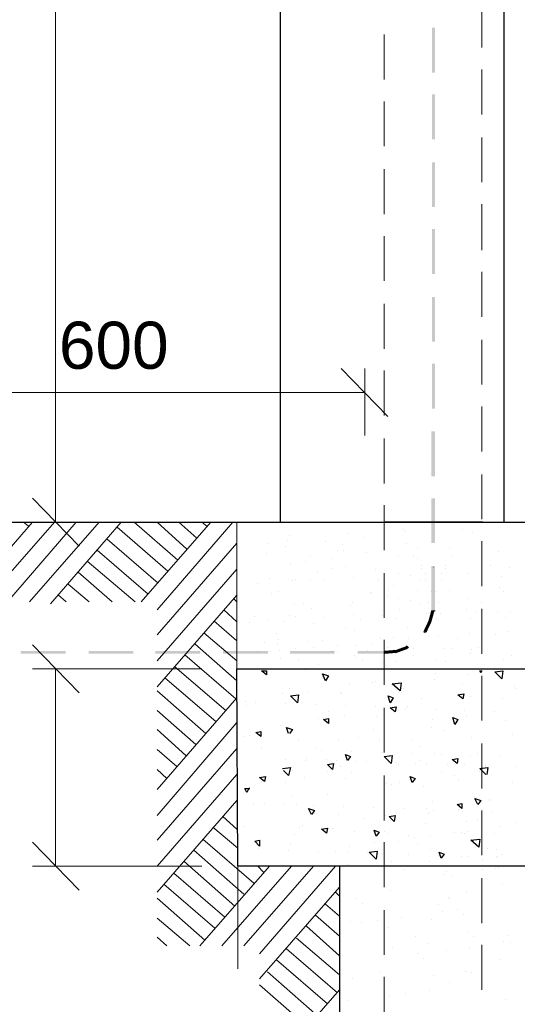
# Model space of a CAD drawing. Extents: x -98 to 248, y -55 to 13.
# Tile 97 of 117: x 169.98 to 170.614, y -11.323 to -10.069. Entities that reach past the tile are written whole.
import ezdxf

# ---------------------------------------------------------------- set-up
doc = ezdxf.new("R2010")
doc.units = 0
doc.header["$LTSCALE"] = 0.01
for name, color, linetype in [('Linha de chamada', 1, 'Continuous'), ('PDF5_0', 7, 'Continuous'), ('PDF5_COTAS_INDICAÇÕES', 5, 'Continuous'), ('PDF5_Text', 5, 'Continuous')]:
    doc.layers.add(name, color=color, linetype=linetype)
doc.styles.add('PDF Arial', font='arial.ttf')

# ---------------------------------------------------------------- blocks, each defined once
blk = doc.blocks.new('Padrão Monofasico')
at = {"layer": 'PDF5_0', "lineweight": 25}
for points in [[(-6.495, -173.066), (-6.495, -90.553), (2.983, -90.553), (2.983, -173.066)], [(-34.126, -173.066), (11.742, -173.066)], [(2.052, -173.066), (-2.094, -173.066)], [(-1.46, -173.066), (1.46, -173.066)], [(-1.276, -173.362), (-1.276, -173.362)], [(1.248, -173.362), (1.248, -173.362)], [(-6.199, -173.828), (-6.199, -173.828)], [(-6.114, -173.616), (-6.114, -173.616)], [(-3.66, -173.531), (-3.66, -173.531)], [(-2.941, -173.701), (-2.941, -173.701)], [(-1.206, -173.447), (-1.206, -173.447)], [(1.672, -173.489), (1.672, -173.489)], [(-7.045, -173.954), (-7.045, -173.954)], [(-6.283, -174.081), (-6.283, -174.081)], [(-4.591, -173.87), (-4.591, -173.87)], [(-3.872, -173.997), (-3.872, -173.997)], [(-1.163, -173.954), (-1.163, -173.954)], [(-0.684, -174.124), (-0.684, -174.124)], [(0.656, -174.124), (0.656, -174.124)], [(-7.087, -174.378), (-7.087, -174.378)], [(-5.226, -174.505), (-5.226, -174.505)], [(-4.295, -174.589), (-4.295, -174.589)], [(-4.083, -174.251), (-4.083, -174.251)], [(-3.829, -174.251), (-3.829, -174.251)], [(-2.856, -174.335), (-2.856, -174.335)], [(-1.502, -174.505), (-1.502, -174.505)], [(-0.853, -174.462), (-0.853, -174.462)], [(-0.698, -174.589), (-0.698, -174.589)], [(0.825, -174.462), (0.825, -174.462)], [(2.772, -174.293), (2.772, -174.293)], [(-6.072, -174.843), (-6.072, -174.843)], [(-5.437, -174.716), (-5.437, -174.716)], [(-4.337, -175.012), (-4.337, -175.012)], [(-3.745, -174.928), (-3.745, -174.928)], [(-2.475, -175.055), (-2.475, -175.055)], [(-0.514, -174.885), (-0.514, -174.885)], [(-0.514, -175.012), (-0.514, -175.012)], [(-0.021, -174.97), (-0.021, -174.97)], [(-0.006, -174.97), (-0.006, -174.97)], [(0.487, -174.885), (0.487, -174.885)], [(0.487, -175.012), (0.487, -175.012)], [(2.433, -174.885), (2.433, -174.885)], [(3.237, -174.97), (3.237, -174.97)], [(-6.961, -175.436), (-6.961, -175.436)], [(-5.86, -175.478), (-5.86, -175.478)], [(-4.929, -175.139), (-4.929, -175.139)], [(-3.406, -175.393), (-3.406, -175.393)], [(-1.487, -175.224), (-1.487, -175.224)], [(-0.994, -175.309), (-0.994, -175.309)], [(-0.571, -175.478), (-0.571, -175.478)], [(-0.359, -175.224), (-0.359, -175.224)], [(-0.359, -175.478), (-0.359, -175.478)], [(0.332, -175.224), (0.332, -175.224)], [(0.332, -175.478), (0.332, -175.478)], [(1.46, -175.224), (1.46, -175.224)], [(2.899, -175.351), (2.899, -175.351)], [(-7.468, -175.647), (-7.468, -175.647)], [(-5.987, -175.52), (-5.987, -175.52)], [(-5.226, -175.52), (-5.226, -175.52)], [(-4.676, -175.52), (-4.676, -175.52)], [(-2.348, -175.52), (-2.348, -175.52)], [(-1.714, -175.732), (-1.714, -175.732)], [(2.814, -175.816), (2.814, -175.816)], [(-6.876, -176.07), (-6.876, -176.07)], [(-6.58, -175.986), (-6.58, -175.986)], [(-2.687, -176.028), (-2.687, -176.028)], [(-2.644, -176.07), (-2.644, -176.07)], [(-1.967, -176.239), (-1.967, -176.239)], [(-1.925, -175.943), (-1.925, -175.943)], [(-1.487, -176.324), (-1.487, -176.324)], [(-0.684, -175.943), (-0.684, -175.943)], [(-0.091, -175.986), (-0.091, -175.986)], [(0.064, -175.986), (0.064, -175.986)], [(0.656, -175.943), (0.656, -175.943)], [(1.46, -176.324), (1.46, -176.324)], [(2.983, -175.986), (2.983, -175.986)], [(-5.903, -176.578), (-5.903, -176.578)], [(-5.522, -176.536), (-5.522, -176.536)], [(-5.183, -176.747), (-5.183, -176.747)], [(-3.533, -176.62), (-3.533, -176.62)], [(-3.448, -176.493), (-3.448, -176.493)], [(-0.994, -176.409), (-0.994, -176.409)], [(-0.571, -176.536), (-0.571, -176.536)], [(-0.233, -176.493), (-0.233, -176.493)], [(0.205, -176.493), (0.205, -176.493)], [(2.052, -176.493), (2.052, -176.493)], [(-7.595, -177.086), (-7.595, -177.086)], [(-6.114, -177.043), (-6.114, -177.043)], [(-5.86, -177.086), (-5.86, -177.086)], [(-4.633, -177.128), (-4.633, -177.128)], [(-3.406, -177.001), (-3.406, -177.001)], [(-2.179, -177.043), (-2.179, -177.043)], [(-1.587, -177.17), (-1.587, -177.17)], [(-1.445, -176.79), (-1.445, -176.79)], [(-0.303, -176.959), (-0.303, -176.959)], [(-0.148, -177.17), (-0.148, -177.17)], [(0.12, -177.17), (0.12, -177.17)], [(0.275, -176.959), (0.275, -176.959)], [(1.418, -176.79), (1.418, -176.79)], [(1.587, -177.17), (1.587, -177.17)], [(1.799, -176.917), (1.799, -176.917)], [(2.729, -176.874), (2.729, -176.874)], [(3.068, -177.128), (3.068, -177.128)], [(3.28, -176.874), (3.28, -176.874)], [(-7.807, -177.34), (-7.807, -177.34)], [(-7.045, -177.213), (-7.045, -177.213)], [(-6.326, -177.297), (-6.326, -177.297)], [(-5.099, -177.382), (-5.099, -177.382)], [(-3.745, -177.551), (-3.745, -177.551)], [(-3.11, -177.213), (-3.11, -177.213)], [(-1.121, -177.551), (-1.121, -177.551)], [(-6.664, -177.805), (-6.664, -177.805)], [(-3.364, -177.678), (-3.364, -177.678)], [(-1.714, -177.974), (-1.714, -177.974)], [(-0.218, -177.932), (-0.218, -177.932)], [(0.191, -177.932), (0.191, -177.932)], [(1.545, -177.805), (1.545, -177.805)], [(2.645, -177.847), (2.645, -177.847)], [(3.195, -177.72), (3.195, -177.72)], [(-7.172, -178.186), (-7.172, -178.186)], [(-6.608, -178.228), (-6.608, -178.228)], [(-6.58, -178.059), (-6.58, -178.059)], [(-5.296, -178.144), (-5.296, -178.144)], [(-5.084, -178.398), (-5.084, -178.398)], [(-4.718, -178.101), (-4.718, -178.101)], [(-4.083, -178.313), (-4.083, -178.313)], [(-3.279, -178.313), (-3.279, -178.313)], [(-2.602, -178.271), (-2.602, -178.271)], [(-2.264, -178.017), (-2.264, -178.017)], [(-1.953, -178.398), (-1.953, -178.398)], [(-1.064, -178.017), (-1.064, -178.017)], [(1.037, -178.017), (1.037, -178.017)], [(1.926, -178.398), (1.926, -178.398)], [(-7.468, -178.567), (-7.468, -178.567)], [(-6.918, -178.567), (-6.918, -178.567)], [(-6.523, -178.524), (-6.523, -178.524)], [(-5.846, -178.44), (-5.846, -178.44)], [(-4.337, -178.567), (-4.337, -178.567)], [(-4.295, -178.567), (-4.295, -178.567)], [(-4.069, -178.567), (-4.069, -178.567)], [(-3.349, -178.736), (-3.349, -178.736)], [(-3.321, -178.821), (-3.321, -178.821)], [(-2.814, -178.524), (-2.814, -178.524)], [(-1.657, -178.482), (-1.657, -178.482)], [(-1.614, -178.651), (-1.614, -178.651)], [(-0.867, -178.736), (-0.867, -178.736)], [(-0.853, -178.44), (-0.853, -178.44)], [(0.402, -178.44), (0.402, -178.44)], [(0.825, -178.44), (0.825, -178.44)], [(1.587, -178.651), (1.587, -178.651)], [(1.629, -178.482), (1.629, -178.482)], [(3.322, -178.736), (3.322, -178.736)], [(-6.495, -178.863), (-6.495, -178.863)], [(-5.733, -178.905), (-5.733, -178.905)], [(-4.887, -179.117), (-4.887, -179.117)], [(-3.011, -178.905), (-3.011, -178.905)], [(-2.179, -179.032), (-2.179, -179.032)], [(-1.587, -178.99), (-1.587, -178.99)], [(0.064, -178.905), (0.064, -178.905)], [(0.487, -178.99), (0.487, -178.99)], [(2.983, -178.905), (2.983, -178.905)], [(-6.791, -179.286), (-6.791, -179.286)], [(-5.437, -179.328), (-5.437, -179.328)], [(0.064, -179.498), (0.064, -179.498)], [(1.46, -179.54), (1.46, -179.54)], [(1.502, -179.286), (1.502, -179.286)], [(-3.575, -179.963), (-3.575, -179.963)], [(-2.602, -179.879), (-2.602, -179.879)], [(-2.475, -179.836), (-2.475, -179.836)], [(0.021, -179.752), (0.021, -179.752)], [(1.248, -179.963), (1.248, -179.963)], [(3.449, -180.048), (3.449, -180.048)], [(-6.41, -180.344), (-6.41, -180.344)], [(-6.114, -180.132), (-6.114, -180.132)], [(-5.31, -180.302), (-5.31, -180.302)], [(-3.956, -180.302), (-3.956, -180.302)], [(-3.914, -180.344), (-3.914, -180.344)], [(-1.29, -180.132), (-1.29, -180.132)], [(1.587, -180.471), (1.587, -180.471)], [(3.533, -180.132), (3.533, -180.132)], [(-7.976, -180.682), (-7.976, -180.682)], [(-7.934, -180.852), (-7.934, -180.852)], [(-7.553, -180.725), (-7.553, -180.725)], [(-6.283, -180.767), (-6.283, -180.767)], [(-5.014, -180.809), (-5.014, -180.809)], [(-3.745, -180.852), (-3.745, -180.852)], [(-2.475, -180.894), (-2.475, -180.894)], [(-1.121, -180.894), (-1.121, -180.894)], [(-0.529, -180.556), (-0.529, -180.556)], [(2.941, -180.556), (2.941, -180.556)], [(-4.464, -181.106), (-4.464, -181.106)], [(-3.787, -181.275), (-3.787, -181.275)], [(-2.433, -181.317), (-2.433, -181.317)], [(-1.206, -180.979), (-1.206, -180.979)], [(0.064, -181.021), (0.064, -181.021)], [(1.333, -181.063), (1.333, -181.063)], [(1.418, -181.317), (1.418, -181.317)], [(2.603, -181.106), (2.603, -181.106)], [(-6.495, -181.698), (-6.495, -181.698)], [(-4.887, -181.402), (-4.887, -181.402)], [(-0.063, -181.444), (-0.063, -181.444)], [(3.068, -181.486), (3.068, -181.486)], [(-8.018, -182.163), (-8.018, -182.163)], [(-7.807, -182.121), (-7.807, -182.121)], [(-6.157, -182.037), (-6.241, -181.783), (-5.987, -181.867), (-6.114, -182.037)], [(-2.56, -181.867), (-2.56, -181.867)], [(-0.106, -181.783), (-0.106, -181.783)], [(0.402, -181.91), (0.402, -181.91)], [(3.364, -182.079), (3.364, -182.079)], [(-5.733, -182.333), (-5.733, -182.333)], [(-4.041, -182.333), (-4.041, -182.333)], [(-3.195, -182.206), (-3.195, -182.206)], [(-2.306, -182.29), (-2.306, -182.29)], [(-0.91, -182.333), (-0.91, -182.333)], [(-0.91, -182.333), (-0.91, -182.333)], [(-0.613, -182.587), (-0.613, -182.587)], [(1.629, -182.206), (1.629, -182.206)], [(-7.299, -182.671), (-7.299, -182.671)], [(-4.972, -182.671), (-4.972, -182.671)], [(-4.76, -182.756), (-4.76, -182.756)], [(-3.491, -182.798), (-3.491, -182.798)], [(-2.221, -182.841), (-2.221, -182.841)], [(-0.952, -182.883), (-0.952, -182.883)], [(0.021, -182.883), (0.021, -182.883)], [(0.318, -182.925), (0.318, -182.925)], [(1.587, -182.967), (1.587, -182.967)], [(1.883, -182.883), (1.883, -182.883)], [(2.856, -183.01), (2.856, -183.01)], [(-6.283, -183.137), (-6.283, -183.137)], [(-5.437, -183.179), (-5.437, -183.179)], [(-5.395, -183.094), (-5.395, -183.094)], [(-4.549, -183.137), (-4.549, -183.137)], [(-4.125, -183.179), (-4.125, -183.179)], [(-3.956, -183.433), (-3.956, -183.433)], [(-3.321, -183.221), (-3.321, -183.221)], [(-2.856, -183.221), (-2.856, -183.221)], [(-1.925, -183.264), (-1.925, -183.264)], [(-1.587, -183.264), (-1.587, -183.264)], [(-1.502, -183.348), (-1.502, -183.348)], [(-0.783, -183.306), (-0.783, -183.306)], [(-0.613, -183.179), (-0.613, -183.179)], [(-0.317, -183.306), (-0.317, -183.306)], [(0.571, -183.348), (0.571, -183.348)], [(0.952, -183.348), (0.952, -183.348)], [(1.333, -183.348), (1.333, -183.348)], [(2.222, -183.391), (2.222, -183.391)], [(3.491, -183.433), (3.491, -183.433)], [(-6.41, -183.518), (-6.072, -183.475), (-6.157, -183.814), (-6.368, -183.602)], [(-5.987, -183.602), (-5.987, -183.602)], [(-4.506, -183.644), (-4.506, -183.644)], [(-3.491, -183.687), (-3.491, -183.687)], [(0.318, -183.644), (0.318, -183.644)], [(0.91, -183.814), (0.91, -183.814)], [(2.222, -183.771), (1.968, -183.518), (2.306, -183.475), (2.264, -183.771)], [(1.968, -183.644), (1.968, -183.644)], [(-7.299, -184.068), (-7.299, -184.068)], [(-6.283, -184.11), (-6.283, -184.11)], [(-5.48, -183.898), (-5.48, -183.898)], [(-3.745, -183.941), (-3.745, -183.941)], [(-2.01, -184.152), (-2.01, -184.152)], [(-1.798, -184.195), (-1.798, -184.195)], [(-1.46, -184.11), (-1.46, -184.11)], [(1.079, -183.983), (1.079, -183.983)], [(3.364, -184.11), (3.364, -184.11)], [(-7.849, -184.364), (-7.807, -184.364), (-7.849, -184.364), (-7.934, -184.533), (-8.018, -184.364), (-7.807, -184.364)], [(-4.506, -184.618), (-4.506, -184.618)], [(-0.444, -184.279), (-0.444, -184.279)], [(-7.638, -184.999), (-7.638, -184.999)], [(-7.172, -184.999), (-7.172, -184.999)], [(-6.368, -185.041), (-6.368, -185.041)], [(-5.987, -184.702), (-5.987, -184.702)], [(-5.818, -185.041), (-5.818, -185.041)], [(-5.099, -185.083), (-5.099, -185.083)], [(-0.063, -184.914), (-0.063, -184.914)], [(2.391, -184.829), (2.391, -184.829)], [(2.391, -184.872), (2.391, -184.872)], [(-5.056, -185.422), (-5.056, -185.422)], [(-4.041, -185.464), (-4.041, -185.464)], [(-3.829, -185.125), (-3.829, -185.125)], [(-2.56, -185.168), (-2.56, -185.168)], [(-2.052, -185.506), (-2.052, -185.506)], [(-1.587, -185.379), (-1.587, -185.379)], [(-1.29, -185.21), (-1.29, -185.21)], [(-0.317, -185.21), (-0.317, -185.21)], [(-0.233, -185.422), (-0.233, -185.422)], [(-0.021, -185.295), (-0.021, -185.295)], [(1.079, -185.252), (1.079, -185.252)], [(1.248, -185.337), (1.248, -185.337)], [(2.518, -185.379), (2.518, -185.379)], [(-5.564, -185.929), (-5.564, -185.929)], [(-2.983, -185.633), (-2.983, -185.633)], [(-1.84, -185.718), (-1.84, -185.718)], [(-0.359, -185.845), (-0.359, -185.845)], [(1.418, -185.76), (1.418, -185.76)], [(1.883, -185.676), (1.883, -185.676)], [(3.533, -185.803), (3.533, -185.803)], [(-8.018, -185.972), (-8.018, -185.972)], [(-5.903, -186.31), (-5.903, -186.31)], [(-5.691, -186.014), (-5.691, -186.014)], [(-4.295, -186.056), (-4.295, -186.056)], [(-3.364, -186.183), (-3.364, -186.183)], [(-2.094, -186.183), (-2.094, -186.183)], [(-1.925, -186.268), (-1.925, -186.268)], [(-1.079, -186.353), (-1.079, -186.353)], [(-0.148, -186.353), (-0.148, -186.353)], [(0.868, -186.226), (0.868, -186.226)], [(1.206, -186.226), (1.206, -186.226)], [(1.333, -186.268), (1.333, -186.268)], [(1.46, -186.183), (1.46, -186.183)], [(2.603, -186.268), (2.603, -186.268)], [(2.856, -185.972), (2.856, -185.972)], [(-6.072, -186.733), (-6.072, -186.733)], [(-2.518, -186.649), (-2.518, -186.649)], [(-1.502, -186.607), (-1.502, -186.607)], [(-0.825, -186.437), (-0.825, -186.437)], [(-0.698, -186.733), (-0.698, -186.733)], [(-7.426, -186.903), (-7.426, -186.903)], [(-6.157, -186.987), (-6.157, -186.987)], [(-4.887, -187.03), (-4.887, -187.03)], [(-4.168, -187.03), (-4.168, -187.03)], [(-3.618, -187.072), (-3.618, -187.072)], [(-3.575, -186.818), (-3.575, -186.818)], [(-2.814, -187.072), (-2.814, -187.072)], [(-2.348, -187.114), (-2.348, -187.114)], [(-1.079, -187.157), (-1.079, -187.157)], [(-0.148, -186.945), (-0.148, -186.945)], [(0.191, -187.199), (0.191, -187.199)], [(2.306, -186.903), (2.306, -186.903)], [(2.687, -186.945), (2.687, -186.945)], [(2.899, -187.157), (2.899, -187.157)], [(-3.618, -187.58), (-3.618, -187.58)], [(-1.798, -187.453), (-1.798, -187.453)], [(-0.19, -187.453), (-0.19, -187.453)], [(1.206, -187.241), (1.206, -187.241)], [(1.46, -187.241), (1.46, -187.241)], [(2.095, -187.41), (2.095, -187.41)], [(2.687, -187.241), (2.687, -187.241)], [(2.729, -187.284), (2.729, -187.284)], [(-3.999, -187.664), (-3.999, -210.514), (3.999, -210.514), (3.999, -187.664)], [(-1.248, -187.791), (-1.248, -187.791)], [(0.402, -188.003), (0.402, -188.003)], [(0.529, -187.876), (0.529, -187.876)], [(2.095, -187.791), (2.095, -187.791)], [(2.645, -187.749), (2.645, -187.749)], [(2.772, -187.707), (2.772, -187.707)], [(0.783, -188.088), (0.783, -188.088)], [(2.941, -188.426), (2.941, -188.426)], [(-1.84, -188.68), (-1.84, -188.68)], [(1.418, -188.722), (1.418, -188.722)], [(-3.279, -189.018), (-3.279, -189.018)], [(-3.279, -189.018), (-3.279, -189.018)], [(-3.025, -189.23), (-3.025, -189.23)], [(0.191, -189.272), (0.191, -189.272)], [(0.614, -188.976), (0.614, -188.976)], [(0.656, -189.018), (0.656, -189.018)], [(0.36, -189.569), (0.36, -189.569)], [(1.037, -189.484), (1.037, -189.484)], [(1.291, -189.695), (1.291, -189.695)], [(-3.533, -189.992), (-3.533, -189.992)], [(-3.068, -190.034), (-3.068, -190.034)], [(-2.391, -189.949), (-2.391, -189.949)], [(-1.375, -189.822), (-1.375, -189.822)], [(-0.106, -189.907), (-0.106, -189.907)], [(-1.925, -190.246), (-1.925, -190.246)], [(1.46, -190.415), (1.46, -190.415)], [(-0.783, -190.626), (-0.783, -190.626)], [(1.714, -190.626), (1.714, -190.626)], [(2.983, -190.88), (2.983, -190.88)], [(3.153, -190.584), (3.153, -190.584)], [(3.28, -190.923), (3.28, -190.923)], [(-1.756, -191.134), (-1.756, -191.134)], [(-0.233, -190.965), (-0.233, -190.965)], [(0.529, -191.261), (0.529, -191.261)], [(1.545, -191.134), (1.545, -191.134)], [(-0.656, -191.388), (-0.656, -191.388)], [(-0.444, -191.6), (-0.444, -191.6)], [(2.814, -191.642), (2.814, -191.642)], [(-2.264, -192.192), (-2.264, -192.192)], [(1.375, -192.15), (1.375, -192.15)], [(1.629, -192.192), (1.629, -192.192)], [(-3.448, -192.446), (-3.448, -192.446)], [(-0.021, -192.319), (-0.021, -192.319)], [(0.656, -192.615), (0.656, -192.615)], [(-0.19, -192.954), (-0.19, -192.954)], [(-3.618, -193.377), (-3.618, -193.377)], [(-1.883, -193.165), (-1.883, -193.165)], [(-1.206, -193.081), (-1.206, -193.081)], [(3.068, -193.334), (3.068, -193.334)]]:
    blk.add_lwpolyline(points, dxfattribs=at)
at = {"layer": 'PDF5_0', "lineweight": 9}
for points in [[(2.052, -151.02), (2.052, -152.924)], [(-2.094, -152.374), (-2.094, -154.278)], [(2.052, -153.855), (2.052, -155.759)], [(-2.094, -155.209), (-2.094, -157.113)], [(2.052, -156.733), (2.052, -158.637)], [(-2.094, -158.087), (-2.094, -159.991)], [(2.052, -159.568), (2.052, -161.514)], [(-2.094, -160.922), (-2.094, -162.826)], [(2.052, -162.445), (2.052, -164.349)], [(-2.094, -163.799), (-2.094, -165.703)], [(2.052, -165.322), (2.052, -167.227)], [(-2.094, -166.634), (-2.094, -168.538)], [(2.052, -168.157), (2.052, -170.062)], [(-2.094, -169.511), (-2.094, -171.416)], [(2.052, -171.035), (2.052, -172.939)], [(-2.094, -172.347), (-2.094, -174.251)], [(-19.824, -176.282), (-17.031, -173.066), (-17.074, -173.066)], [(-19.062, -176.451), (-16.1, -173.066)], [(-18.089, -176.451), (-15.17, -173.066)], [(-17.201, -173.235), (-17.412, -173.066)], [(-17.158, -176.451), (-14.196, -173.066)], [(-16.27, -176.536), (-13.265, -173.066)], [(-11.277, -175.139), (-13.435, -173.277)], [(-10.853, -174.674), (-12.715, -173.066)], [(-12.419, -176.451), (-9.457, -173.066)], [(-11.742, -176.79), (-8.526, -173.066)], [(-10.473, -174.208), (-11.742, -173.066)], [(-10.049, -173.743), (-10.811, -173.066)], [(-9.626, -173.235), (-9.838, -173.066)], [(-8.357, -179.286), (-8.357, -173.066)], [(-11.7, -175.647), (-13.858, -173.785)], [(-11.742, -177.847), (-8.357, -173.954)], [(2.052, -173.87), (2.052, -175.774)], [(-12.123, -176.113), (-14.281, -174.251)], [(-12.673, -176.451), (-14.704, -174.716)], [(-11.742, -178.948), (-8.357, -175.055)], [(-13.646, -176.451), (-15.085, -175.182)], [(-2.094, -175.224), (-2.094, -177.128)], [(-14.619, -176.451), (-15.508, -175.689)], [(-15.593, -176.451), (-15.931, -176.155)], [(-11.742, -180.048), (-8.357, -176.155)], [(-8.357, -176.451), (-8.484, -176.324)], [(2.052, -176.747), (2.052, -178.651)], [(-8.357, -177.297), (-8.907, -176.79)], [(-8.357, -178.101), (-9.33, -177.255)], [(-8.357, -178.948), (-9.753, -177.763)], [(-8.357, -179.794), (-10.134, -178.228)], [(-2.094, -178.059), (-2.094, -179.963)], [(-8.399, -180.556), (-10.557, -178.694)], [(-8.822, -181.063), (-10.98, -179.201)], [(-9.246, -181.529), (-11.404, -179.667)], [(2.052, -179.582), (2.052, -181.486)], [(-9.669, -182.037), (-11.742, -180.217)], [(-11.742, -184.406), (-8.357, -180.513)], [(-10.092, -182.502), (-11.742, -181.063)], [(-2.094, -180.936), (-2.094, -182.841)], [(-11.742, -185.506), (-8.357, -181.571)], [(-10.515, -182.967), (-11.742, -181.867)], [(2.052, -182.46), (2.052, -184.364)], [(-11.742, -186.564), (-8.357, -182.671)], [(-10.896, -183.433), (-11.742, -182.714)], [(-11.319, -183.941), (-11.742, -183.56)], [(-11.742, -187.664), (-8.357, -183.771)], [(-2.094, -183.814), (-2.094, -185.718)], [(-11.742, -188.765), (-8.357, -184.872)], [(2.052, -185.295), (2.052, -187.199)], [(-8.357, -186.099), (-8.949, -185.549)], [(-8.315, -186.903), (-9.372, -186.014)], [(-7.638, -188.384), (-9.796, -186.522)], [(-2.094, -186.649), (-2.094, -188.553)], [(-8.061, -188.849), (-10.176, -186.987)], [(-8.442, -189.357), (-10.6, -187.453)], [(-8.865, -189.822), (-11.023, -187.961)], [(-9.923, -191.05), (-6.961, -187.664)], [(-8.992, -191.05), (-6.03, -187.664)], [(-8.061, -191.05), (-5.099, -187.664)], [(-7.722, -187.664), (-7.722, -187.664)], [(-7.214, -187.918), (-7.468, -187.664)], [(-7.384, -191.388), (-4.168, -187.664)], [(-9.288, -190.288), (-11.446, -188.426)], [(2.052, -188.172), (2.052, -190.076)], [(-7.384, -192.446), (-3.999, -188.553)], [(-3.999, -188.934), (-4.168, -188.765)], [(-9.711, -190.796), (-11.742, -189.018)], [(-3.999, -189.78), (-4.591, -189.272)], [(-2.094, -189.526), (-2.094, -191.43)], [(-10.346, -191.05), (-11.742, -189.865)], [(-3.999, -190.626), (-5.014, -189.738)], [(-3.999, -191.473), (-5.395, -190.203)], [(-11.319, -191.05), (-11.742, -190.669)], [(-3.999, -192.277), (-5.818, -190.711)], [(-4.083, -193.038), (-6.241, -191.176)], [(2.052, -191.007), (2.052, -192.911)], [(-4.506, -193.504), (-6.664, -191.642)], [(-4.929, -194.012), (-7.045, -192.15)], [(-2.094, -192.361), (-2.094, -194.265)], [(-5.353, -194.477), (-7.384, -192.7)]]:
    blk.add_lwpolyline(points, dxfattribs=at)
at = {"layer": 'PDF5_0', "color": 5, "lineweight": 13}
for points in [[(-3.927, -166.549), (-1.938, -168.581)], [(-17.031, -172.05), (-15.043, -174.081)], [(-15.043, -180.302), (-17.031, -178.271)], [(-17.031, -186.649), (-15.043, -188.68)]]:
    blk.add_lwpolyline(points, dxfattribs=at)
at = {"layer": 'PDF5_0', "lineweight": 25}
for points in [[(-2.094, -173.066), (2.095, -173.066)], [(-8.357, -179.286), (8.357, -179.286), (8.357, -187.664), (-8.315, -187.664)], [(-7.087, -179.371), (-7.087, -179.54), (-7.299, -179.371)], [(-4.718, -179.498), (-4.464, -179.582), (-4.591, -179.794)], [(2.052, -179.371), (2.01, -179.455), (1.968, -179.371)], [(2.941, -179.371), (2.899, -179.709), (2.603, -179.413)], [(-1.375, -179.879), (-1.417, -180.217), (-1.756, -179.921)], [(-6.072, -180.429), (-5.733, -180.386), (-5.776, -180.725)], [(-1.925, -180.429), (-1.714, -180.513), (-1.84, -180.725)], [(1.037, -180.386), (1.291, -180.344), (1.248, -180.556)], [(-1.84, -180.936), (-1.587, -180.894), (-1.629, -181.106)], [(-4.676, -181.444), (-4.464, -181.402), (-4.464, -181.613)], [(0.825, -181.36), (1.037, -181.444), (0.91, -181.656)], [(-7.553, -181.994), (-7.341, -181.952), (-7.341, -182.163)], [(-3.745, -182.925), (-3.533, -183.01), (-3.66, -183.179)], [(-1.756, -182.967), (-1.798, -183.306), (-2.094, -183.01)], [(-4.506, -183.348), (-4.252, -183.306), (-4.295, -183.56)], [(0.783, -183.137), (1.037, -183.094), (0.995, -183.306)], [(-7.384, -183.898), (-7.13, -183.856), (-7.172, -184.068)], [(-0.994, -183.856), (-0.783, -183.941), (-0.91, -184.11)], [(0.995, -185.041), (1.206, -184.999), (1.206, -185.21)], [(1.756, -184.787), (2.01, -184.872), (1.883, -185.041)], [(-5.31, -185.21), (-5.056, -185.295), (-5.183, -185.464)], [(-1.883, -185.549), (-1.629, -185.506), (-1.671, -185.76)], [(-4.76, -186.099), (-4.506, -186.056), (-4.549, -186.268)], [(-2.518, -186.141), (-2.306, -186.226), (-2.433, -186.395)], [(-7.595, -186.607), (-7.384, -186.564), (-7.384, -186.818)], [(1.968, -186.522), (1.926, -186.86), (1.587, -186.564)], [(-2.391, -187.03), (-2.433, -187.368), (-2.729, -187.072)], [(0.233, -187.072), (0.444, -187.157), (0.318, -187.326)]]:
    blk.add_lwpolyline(points, close=True, dxfattribs=at)
at = {"layer": 'PDF5_0', "color": 5, "lineweight": 0}
for points, const_width in [([(-0.028, -176.811), (-0.155, -177.276), (-0.366, -177.72)], 0.134), ([(-1.107, -178.376), (-1.572, -178.546), (-2.08, -178.588)], 0.127)]:
    blk.add_lwpolyline(points, dxfattribs=dict(at, const_width=const_width))
for points in [[(-0.091, -176.832), (0.036, -176.832)], [(0.064, -176.832), (-0.063, -176.832)], [(-0.43, -177.72), (-0.345, -177.763)], [(-1.064, -178.398), (-1.149, -178.313)]]:
    blk.add_lwpolyline(points, dxfattribs=at)
for points in [[(-2.08, -178.524), (-2.08, -178.651)], [(2.052, -178.524), (2.052, -178.651)]]:
    blk.add_lwpolyline(points, close=True, dxfattribs=at)
at = {"layer": 'PDF5_0', "lineweight": 9}
blk.add_lwpolyline([(-3.999, -192.911), (-7.384, -196.804)], close=True, dxfattribs=at)
at = {"layer": 'PDF5_0', "color": 5, "transparency": 33554559}
for points in [[(0.064, -152.078), (-0.063, -152.078), (0.064, -153.982)], [(-0.063, -152.078), (0.064, -153.982), (-0.063, -153.982)], [(0.064, -154.913), (-0.063, -154.913), (0.064, -156.817)], [(-0.063, -154.913), (0.064, -156.817), (-0.063, -156.817)], [(0.064, -157.79), (-0.063, -157.79), (0.064, -159.695)], [(-0.063, -157.79), (0.064, -159.695), (-0.063, -159.695)], [(0.064, -160.625), (-0.063, -160.625), (0.064, -162.53)], [(-0.063, -160.625), (0.064, -162.53), (-0.063, -162.53)], [(0.064, -163.503), (-0.063, -163.503), (0.064, -165.407)], [(-0.063, -163.503), (0.064, -165.407), (-0.063, -165.407)], [(0.064, -166.338), (-0.063, -166.338), (0.064, -168.242)], [(-0.063, -166.338), (0.064, -168.242), (-0.063, -168.242)], [(-0.091, -169.215), (0.036, -169.215), (-0.091, -171.119)], [(0.036, -169.215), (-0.091, -171.119), (0.036, -171.119)], [(0.064, -169.215), (-0.063, -169.215), (0.064, -171.119)], [(-0.063, -169.215), (0.064, -171.119), (-0.063, -171.119)], [(-0.091, -172.05), (0.036, -172.05), (-0.091, -173.954)], [(0.036, -172.05), (-0.091, -173.954), (0.036, -173.954)], [(0.064, -172.05), (-0.063, -172.05), (0.064, -173.954)], [(-0.063, -172.05), (0.064, -173.954), (-0.063, -173.954)], [(-0.091, -174.928), (0.036, -174.928), (-0.091, -176.832)], [(0.036, -174.928), (-0.091, -176.832), (0.036, -176.832)], [(0.064, -174.928), (-0.063, -174.928), (0.064, -176.832)], [(-0.063, -174.928), (0.064, -176.832), (-0.063, -176.832)], [(-17.525, -178.651), (-17.525, -178.524), (-15.621, -178.651)], [(-17.525, -178.524), (-15.621, -178.651), (-15.621, -178.524)], [(-14.647, -178.651), (-14.647, -178.524), (-12.743, -178.651)], [(-14.647, -178.524), (-12.743, -178.651), (-12.743, -178.524)], [(-11.812, -178.651), (-11.812, -178.524), (-9.908, -178.651)], [(-11.812, -178.524), (-9.908, -178.651), (-9.908, -178.524)], [(-8.935, -178.651), (-8.935, -178.524), (-7.031, -178.651)], [(-8.935, -178.524), (-7.031, -178.651), (-7.031, -178.524)], [(-6.1, -178.651), (-6.1, -178.524), (-4.196, -178.651)], [(-6.1, -178.524), (-4.196, -178.651), (-4.196, -178.524)], [(-3.222, -178.651), (-3.222, -178.524), (-2.08, -178.651)], [(-3.222, -178.524), (-2.08, -178.651), (-2.08, -178.524)]]:
    blk.add_solid(points, dxfattribs=at)
at = {"layer": 'PDF5_COTAS_INDICAÇÕES', "lineweight": 13}
for points in [[(-16.058, -99.397), (-16.058, -173.066)], [(-2.912, -169.385), (-2.912, -166.549)], [(-2.912, -167.565), (-24.154, -167.565)], [(-13.689, -173.066), (-17.031, -173.066)], [(-9.838, -179.286), (-17.031, -179.286)], [(-16.058, -179.286), (-16.058, -187.664)], [(-9.838, -187.664), (-17.031, -187.664)], [(-8.315, -187.664), (-8.315, -192.023)]]:
    blk.add_lwpolyline(points, dxfattribs=at)
at = {"layer": 'PDF5_Text', "insert": (-11.248, -166.583), "char_height": 1.9991, "attachment_point": 9, "style": 'PDF Arial'}
blk.add_mtext('600', dxfattribs=at)

msp = doc.modelspace()

# ---------------------------------------------------------------- block references
at = {"layer": 'Linha de chamada', "xscale": 0.03, "yscale": 0.03, "zscale": 0.03}
msp.add_blockref('Padrão Monofasico', (170.5074, -5.5172), dxfattribs=at)

doc.saveas('drawing.dxf')
